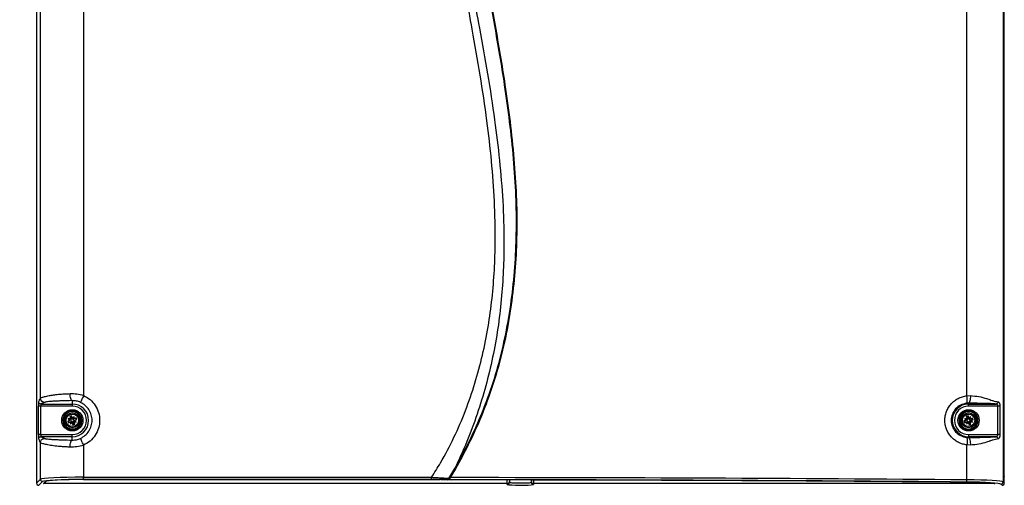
# Paper-space layout 'Sheet2' of a CAD drawing. Header units: millimetres. Extents: x -8 to 412, y -20 to 277.
# Tile 5 of 40: x 64 to 155, y 94 to 137. Entities that reach past the tile are written whole.
import ezdxf

# ---------------------------------------------------------------- set-up
doc = ezdxf.new("R2010")
doc.units = ezdxf.units.MM
doc.header["$PDSIZE"] = -1
doc.styles.add('SLDTEXTSTYLE1', font='TXT', dxfattribs={"width": 0.75})
doc.dimstyles.new('SLDDIMSTYLE1', dxfattribs={"dimtxt": 2.5, "dimasz": 3, "dimexe": 0, "dimexo": 0.0625, "dimtad": 1, "dimdec": 1, "dimlfac": 5, "dimrnd": 1e-09, "dimzin": 4, "dimdsep": 46, "dimtxsty": 'SLDTEXTSTYLE1', "dimblk1": 'CLOSED', "dimblk2": 'CLOSED', "dimsah": 1, "dimcen": 0.09, "dimadec": 0, "dimazin": 1, "dimtfac": 1, "dimtofl": 0, "dimtmove": 0, "dimatfit": 3, "dimldrblk": 'CLOSED', "dimfxl": 1, "dimfrac": 2, "dimtolj": 1, "dimtzin": 12, "dimarcsym": 0})

# ---------------------------------------------------------------- blocks, each defined once
blk = doc.blocks.new('_Closed')
at = {"color": 0, "linetype": 'ByBlock', "lineweight": -2}
for p, q in [((-1, 0.166667), (0, 0)), ((-1, 0.166667), (-1, -0.166667)), ((0, 0), (-1, -0.166667)), ((0, 0), (-1, 0))]:
    blk.add_line(p, q, dxfattribs=at)
blk = doc.blocks.new('_D_26')
at = {"color": 0, "linetype": 'Continuous', "lineweight": -2}
for p, q in [((73.769, 236.738), (45.903, 236.738)), ((45.903, 233.738), (45.903, 47.338)), ((85.15, 44.338), (45.903, 44.338))]:
    blk.add_line(p, q, dxfattribs=at)
at = {"layer": 'Defpoints', "color": 0}
for p in [(73.832, 236.738), (45.903, 44.338), (85.212, 44.338)]:
    blk.add_point(p, dxfattribs=at)
at = {"color": 0, "lineweight": -2, "xscale": 3, "yscale": 3, "zscale": 3}
for p, rotation in [((45.903, 236.738), 90), ((45.903, 44.338), 270)]:
    blk.add_blockref('_Closed', p, dxfattribs=dict(at, rotation=rotation))
at = {"color": 0, "lineweight": 18, "insert": (42.778, 140.538), "char_height": 2.5, "attachment_point": 2, "rotation": 90, "style": 'SLDTEXTSTYLE1'}
blk.add_mtext('\\A1;962.0', dxfattribs=at)

psp = doc.layouts.new('Sheet2')

# ---------------------------------------------------------------- linework, layer by layer
at = {"color": 7, "linetype": 'Continuous', "lineweight": 25}
for p, q in [((65.734, 186.738), (65.734, 94.338)), ((155.02, 186.624), (155.02, 94.452)), ((155.134, 94.338), (155.134, 186.738)), ((66.087, 102.201), (66.087, 138.474)), ((151.683, 102.409), (151.683, 138.267)), ((70.081, 138.238), (70.081, 102.438)), ((69.034, 101.96), (69.034, 101.648)), ((151.683, 102.409), (152.006, 102.421)), ((65.913, 98.828), (65.913, 101.448)), ((66.113, 101.448), (65.913, 101.448)), ((69.034, 101.448), (66.113, 101.448)), ((66.113, 101.448), (66.113, 98.828)), ((66.132, 101.648), (69.034, 101.648)), ((69.026, 100.99), (68.751, 100.886)), ((69.034, 101.648), (69.034, 101.448)), ((151.834, 101.722), (151.649, 101.714)), ((152.002, 100.92), (151.714, 100.982)), ((151.834, 101.722), (151.834, 101.648)), ((151.834, 101.648), (154.368, 101.648)), ((151.834, 101.448), (151.834, 101.648)), ((154.546, 101.448), (151.834, 101.448)), ((154.546, 98.828), (154.546, 101.448)), ((154.732, 101.448), (154.732, 98.828)), ((68.245, 100.267), (68.197, 99.976)), ((68.292, 100.557), (68.245, 100.267)), ((68.751, 100.886), (68.476, 100.782)), ((68.842, 100.161), (68.61, 100.073)), ((68.61, 100.073), (68.673, 99.905)), ((68.655, 100.053), (68.61, 100.073)), ((68.893, 100.143), (68.655, 100.053)), ((68.889, 100.266), (68.669, 100.302)), ((68.669, 100.302), (68.842, 100.161)), ((68.893, 100.202), (68.669, 100.302)), ((68.97, 100.563), (68.801, 100.499)), ((68.801, 100.499), (68.889, 100.266)), ((68.846, 100.479), (68.801, 100.499)), ((68.886, 100.162), (68.842, 100.161)), ((68.949, 100.517), (68.846, 100.479)), ((68.846, 100.479), (68.937, 100.24)), ((68.893, 100.143), (68.886, 100.162)), ((68.889, 100.266), (68.919, 100.233)), ((68.893, 100.202), (68.929, 100.172)), ((68.939, 100.194), (68.893, 100.202)), ((68.937, 100.24), (68.919, 100.233)), ((68.949, 100.517), (68.97, 100.563)), ((69.04, 100.279), (68.949, 100.517)), ((69.058, 100.33), (68.97, 100.563)), ((69.04, 100.279), (69.058, 100.286)), ((69.198, 100.503), (69.058, 100.33)), ((69.058, 100.286), (69.058, 100.33)), ((69.098, 100.279), (69.068, 100.243)), ((69.09, 100.233), (69.098, 100.279)), ((69.098, 100.279), (69.198, 100.503)), ((69.163, 100.283), (69.129, 100.254)), ((69.136, 100.235), (69.129, 100.254)), ((69.129, 100.082), (69.176, 100.074)), ((69.375, 100.326), (69.136, 100.235)), ((69.176, 100.074), (69.139, 100.104)), ((69.163, 100.283), (69.198, 100.503)), ((69.395, 100.371), (69.163, 100.283)), ((69.175, 100.133), (69.414, 100.223)), ((69.175, 100.133), (69.182, 100.114)), ((69.176, 100.074), (69.399, 99.974)), ((69.182, 100.114), (69.226, 100.115)), ((69.226, 100.115), (69.459, 100.203)), ((69.399, 99.974), (69.226, 100.115)), ((69.54, 100.757), (69.313, 100.944)), ((69.375, 100.326), (69.395, 100.371)), ((69.414, 100.223), (69.375, 100.326)), ((69.459, 100.203), (69.395, 100.371)), ((69.414, 100.223), (69.459, 100.203)), ((69.768, 100.571), (69.54, 100.757)), ((69.824, 100.009), (69.871, 100.3)), ((150.982, 100.172), (151.073, 99.892)), ((151.241, 100.674), (151.043, 100.456)), ((151.438, 100.893), (151.241, 100.674)), ((151.643, 100.171), (151.407, 100.094)), ((151.407, 100.094), (151.462, 99.923)), ((151.451, 100.072), (151.407, 100.094)), ((151.694, 100.15), (151.451, 100.072)), ((151.451, 100.072), (151.485, 99.967)), ((151.696, 100.273), (151.478, 100.32)), ((151.478, 100.32), (151.643, 100.171)), ((151.696, 100.209), (151.478, 100.32)), ((151.791, 100.565), (151.619, 100.51)), ((151.619, 100.51), (151.696, 100.273)), ((151.663, 100.487), (151.619, 100.51)), ((151.688, 100.169), (151.643, 100.171)), ((151.768, 100.521), (151.663, 100.487)), ((151.663, 100.487), (151.742, 100.245)), ((151.694, 100.15), (151.688, 100.169)), ((151.696, 100.273), (151.723, 100.239)), ((151.742, 100.199), (151.696, 100.209)), ((151.696, 100.209), (151.731, 100.177)), ((151.742, 100.245), (151.723, 100.239)), ((151.768, 100.521), (151.791, 100.565)), ((151.847, 100.279), (151.768, 100.521)), ((151.867, 100.329), (151.791, 100.565)), ((151.847, 100.279), (151.865, 100.285)), ((151.865, 100.285), (151.867, 100.329)), ((152.016, 100.494), (151.867, 100.329)), ((151.905, 100.276), (151.873, 100.241)), ((151.895, 100.23), (151.905, 100.276)), ((151.905, 100.276), (152.016, 100.494)), ((151.926, 100.077), (151.972, 100.067)), ((151.97, 100.276), (151.935, 100.249)), ((151.941, 100.23), (151.935, 100.249)), ((151.972, 100.067), (151.937, 100.099)), ((152.184, 100.309), (151.941, 100.23)), ((151.97, 100.276), (152.016, 100.494)), ((152.206, 100.353), (151.97, 100.276)), ((151.972, 100.067), (152.19, 99.956)), ((151.975, 100.126), (152.217, 100.204)), ((151.975, 100.126), (151.981, 100.107)), ((151.981, 100.107), (152.025, 100.105)), ((152.289, 100.859), (152.002, 100.92)), ((152.025, 100.105), (152.261, 100.181)), ((152.19, 99.956), (152.025, 100.105)), ((152.184, 100.309), (152.206, 100.353)), ((152.217, 100.204), (152.184, 100.309)), ((152.261, 100.181), (152.206, 100.353)), ((152.217, 100.204), (152.261, 100.181)), ((152.595, 100.384), (152.505, 100.664)), ((152.686, 100.104), (152.595, 100.384)), ((68.3, 99.705), (68.528, 99.518)), ((68.528, 99.518), (68.756, 99.332)), ((68.655, 100.053), (68.694, 99.95)), ((68.673, 99.905), (68.906, 99.993)), ((68.694, 99.95), (68.673, 99.905)), ((68.694, 99.95), (68.932, 100.04)), ((68.97, 99.996), (68.87, 99.773)), ((68.906, 99.993), (68.87, 99.773)), ((68.87, 99.773), (69.011, 99.946)), ((68.906, 99.993), (68.939, 100.022)), ((68.932, 100.04), (68.939, 100.022)), ((68.978, 100.043), (68.97, 99.996)), ((68.97, 99.996), (69, 100.033)), ((69.029, 99.997), (69.011, 99.99)), ((69.011, 99.99), (69.011, 99.946)), ((69.011, 99.946), (69.099, 99.713)), ((69.029, 99.997), (69.119, 99.758)), ((69.042, 99.286), (69.318, 99.39)), ((69.099, 99.713), (69.267, 99.777)), ((69.119, 99.758), (69.099, 99.713)), ((69.119, 99.758), (69.222, 99.797)), ((69.132, 100.036), (69.15, 100.043)), ((69.222, 99.797), (69.132, 100.036)), ((69.179, 100.009), (69.15, 100.043)), ((69.267, 99.777), (69.179, 100.009)), ((69.179, 100.009), (69.399, 99.974)), ((69.222, 99.797), (69.267, 99.777)), ((69.318, 99.39), (69.593, 99.494)), ((69.776, 99.719), (69.824, 100.009)), ((151.073, 99.892), (151.163, 99.612)), ((151.379, 99.417), (151.666, 99.356)), ((151.462, 99.923), (151.699, 100)), ((151.485, 99.967), (151.462, 99.923)), ((151.485, 99.967), (151.727, 100.046)), ((151.699, 100), (151.652, 99.782)), ((151.763, 100), (151.652, 99.782)), ((151.652, 99.782), (151.801, 99.947)), ((151.666, 99.356), (151.954, 99.294)), ((151.699, 100), (151.733, 100.027)), ((151.727, 100.046), (151.733, 100.027)), ((151.773, 100.046), (151.763, 100)), ((151.763, 100), (151.795, 100.035)), ((151.803, 99.991), (151.801, 99.947)), ((151.801, 99.947), (151.878, 99.711)), ((151.822, 99.997), (151.803, 99.991)), ((151.822, 99.997), (151.9, 99.755)), ((151.878, 99.711), (152.049, 99.766)), ((151.9, 99.755), (151.878, 99.711)), ((151.9, 99.755), (152.005, 99.788)), ((151.926, 100.031), (151.945, 100.037)), ((152.005, 99.788), (151.926, 100.031)), ((151.973, 100.002), (151.945, 100.037)), ((152.049, 99.766), (151.973, 100.002)), ((151.973, 100.002), (152.19, 99.956)), ((152.005, 99.788), (152.049, 99.766)), ((152.231, 99.383), (152.428, 99.602)), ((152.428, 99.602), (152.625, 99.82)), ((66.113, 98.828), (65.913, 98.828)), ((66.113, 98.828), (69.034, 98.828)), ((69.034, 98.628), (66.132, 98.628)), ((69.034, 98.628), (69.034, 98.828)), ((69.034, 98.316), (69.034, 98.628)), ((151.649, 98.562), (151.834, 98.554)), ((151.834, 98.828), (151.834, 98.628)), ((151.834, 98.828), (154.546, 98.828)), ((151.834, 98.554), (151.834, 98.628)), ((154.368, 98.628), (151.834, 98.628)), ((66.087, 94.69), (66.087, 98.074)), ((70.081, 97.838), (70.081, 94.879)), ((151.683, 94.638), (151.683, 97.867)), ((152.006, 97.855), (151.683, 97.867)), ((103.82, 94.779), (104.371, 95.7)), ((104.432, 95.665), (103.945, 94.848)), ((65.734, 94.338), (66.087, 94.69)), ((70.081, 94.879), (102.231, 94.879)), ((70.081, 94.679), (70.081, 94.879)), ((102.231, 94.679), (70.081, 94.679)), ((70.081, 94.665), (102.974, 94.665)), ((70.081, 94.665), (102.974, 94.665)), ((70.081, 94.665), (70.081, 94.665)), ((102.231, 94.679), (102.231, 94.879)), ((102.974, 94.665), (102.974, 94.665)), ((103.071, 94.663), (104.066, 94.633)), ((103.071, 94.663), (103.074, 94.663)), ((103.074, 94.663), (104.069, 94.633)), ((104.066, 94.633), (104.069, 94.633)), ((109.421, 94.63), (109.42, 94.488)), ((111.448, 94.488), (111.447, 94.628)), ((155.134, 94.941), (155.134, 94.938)), ((155.134, 94.938), (155.134, 94.917)), ((66.287, 94.491), (65.934, 94.138)), ((66.384, 94.319), (66.556, 94.49)), ((66.454, 94.347), (66.626, 94.518)), ((109.22, 94.29), (66.554, 94.29)), ((66.626, 94.518), (66.626, 94.518)), ((109.219, 94.217), (109.22, 94.29)), ((109.42, 94.488), (109.419, 94.415)), ((111.449, 94.415), (111.448, 94.488)), ((111.648, 94.29), (111.649, 94.217)), ((154.222, 94.29), (111.648, 94.29)), ((154.934, 94.138), (154.82, 94.252)), ((155.02, 94.452), (155.134, 94.338))]:
    psp.add_line(p, q, dxfattribs=at)
at = {"color": 8, "linetype": 'Continuous', "lineweight": 25}
for p, q in [((109.22, 94.29), (109.222, 94.63)), ((111.646, 94.627), (111.648, 94.29)), ((154.222, 94.29), (154.16, 94.319))]:
    psp.add_line(p, q, dxfattribs=at)
at = {"color": 8, "linetype": 'Continuous', "lineweight": 25, "flags": 128}
for points in [[(66.384, 94.319), (66.403, 94.32), (66.419, 94.325)], [(66.425, 94.327), (66.439, 94.335), (66.454, 94.347)]]:
    psp.add_lwpolyline(points, dxfattribs=at)
at = {"color": 7, "linetype": 'Continuous', "lineweight": 25}
for centre, radius in [((69.034, 100.138), 0.98), ((151.834, 100.138), 0.98), ((69.034, 100.138), 0.68), ((69.034, 100.138), 0.576), ((151.834, 100.138), 0.68), ((151.834, 100.138), 0.576)]:
    psp.add_circle(centre, radius, dxfattribs=at)
for centre, radius, start, end in [((69.034, 100.138), 0.852, 70.93051, 90.5589), ((69.034, 100.138), 1.51, 270, 90), ((69.034, 100.138), 1.31, 270, 90), ((69.034, 100.138), 0.882, 75.64668, 85.84272), ((151.834, 100.138), 1.51, 90, 270), ((151.834, 100.138), 1.31, 90, 270), ((151.834, 100.138), 0.852, 98.08657, 117.71495), ((151.834, 100.138), 0.882, 102.80274, 112.99878), ((69.034, 100.138), 0.8, 170.7447, 230.7447), ((69.034, 100.138), 0.8, 110.7447, 170.7447), ((69.034, 100.138), 0.852, 130.93051, 150.5589), ((69.034, 100.138), 0.882, 135.64668, 145.84272), ((69.034, 100.138), 0.8, 50.7447, 110.7447), ((68.867, 100.213), 0.075, 290.7447, 326.41471), ((68.867, 100.213), 0.075, 345.0747, 20.7447), ((69.11, 100.306), 0.075, 200.7447, 236.41471), ((69.11, 100.306), 0.075, 255.0747, 290.7447), ((69.202, 100.062), 0.075, 165.0747, 200.7447), ((69.202, 100.062), 0.075, 110.7447, 146.41471), ((69.034, 100.138), 0.8, 350.7447, 50.7447), ((69.034, 100.138), 0.852, 10.93051, 30.5589), ((69.034, 100.138), 0.882, 15.64668, 25.84272), ((151.834, 100.138), 0.882, 162.80274, 172.99878), ((151.834, 100.138), 0.852, 158.08657, 177.71495), ((151.834, 100.138), 0.8, 137.90076, 197.90076), ((151.834, 100.138), 0.8, 77.90076, 137.90076), ((151.671, 100.222), 0.075, 287.90076, 323.57076), ((151.671, 100.222), 0.075, 342.23076, 17.90076), ((151.918, 100.302), 0.075, 197.90076, 233.57076), ((151.918, 100.302), 0.075, 252.23076, 287.90076), ((151.998, 100.054), 0.075, 162.23076, 197.90076), ((151.998, 100.054), 0.075, 107.90076, 143.57076), ((151.834, 100.138), 0.8, 17.90076, 77.90076), ((151.834, 100.138), 0.852, 38.08657, 57.71495), ((151.834, 100.138), 0.882, 42.80274, 52.99878), ((151.834, 100.138), 0.8, 317.90076, 17.90076), ((151.834, 100.138), 0.852, 338.08657, 357.71495), ((69.034, 100.138), 0.882, 195.64668, 205.84272), ((69.034, 100.138), 0.852, 190.93051, 210.5589), ((69.034, 100.138), 0.8, 230.7447, 290.7447), ((69.034, 100.138), 0.852, 250.93051, 270.5589), ((69.034, 100.138), 0.882, 255.64668, 265.84272), ((68.959, 99.97), 0.075, 75.0747, 110.7447), ((68.959, 99.97), 0.075, 20.7447, 56.41471), ((69.034, 100.138), 0.8, 290.7447, 350.7447), ((69.034, 100.138), 0.852, 310.93051, 330.5589), ((69.034, 100.138), 0.882, 315.64668, 325.84272), ((151.834, 100.138), 0.8, 197.90076, 257.90076), ((151.834, 100.138), 0.852, 218.08657, 237.71495), ((151.834, 100.138), 0.882, 222.80274, 232.99878), ((151.834, 100.138), 0.8, 257.90076, 317.90076), ((151.75, 99.974), 0.075, 72.23076, 107.90076), ((151.75, 99.974), 0.075, 17.90076, 53.57076), ((151.834, 100.138), 0.852, 278.08657, 297.71495), ((151.834, 100.138), 0.882, 282.80274, 292.99878), ((151.834, 100.138), 0.882, 342.80274, 352.99878), ((124.6, 130.809), 40.52, 240.0506, 240.14925), ((66.287, 94.691), 0.2, 180.1836, 269.8164), ((103.668, 94.803), 0.154, 282.28376, 351.00258), ((76.881, 94.804), 27.064, 359.66937, 0.0922), ((151.316, 94.596), 0.369, 334.74836, 6.54602), ((109.22, 94.417), 0.2, 269.95959, 359.46114), ((109.22, 94.49), 0.2, 269.95959, 359.46114), ((111.648, 94.49), 0.2, 180.53886, 270.04041), ((111.649, 94.417), 0.2, 180.53886, 270.04041), ((154.82, 94.453), 0.2, 270.1836, 359.8164)]:
    psp.add_arc(centre, radius, start, end, dxfattribs=at)
at = {"color": 8, "linetype": 'Continuous', "lineweight": 25}
psp.add_arc((66.556, 94.589), 0.0996, 269.82273, 314.72387, dxfattribs=at)
at = {"color": 7, "linetype": 'Continuous', "lineweight": 25}
for centre, major_axis, ratio, start_param, end_param in [((65.934, 101.448), (0, 0.4), 0.052408, 0.05236, 1.570796), ((66.134, 101.448), (0, 0.2), 0.104816, 0.05236, 1.570796), ((68.902, 100.257), (0.0646, 0.079), 0.833591, 3.742846, 4.212001), ((68.857, 100.158), (0.016, 0.101), 0.833591, 5.212777, 5.681932), ((69.153, 100.27), (0.079, -0.0646), 0.833591, 3.742846, 4.212001), ((69.054, 100.315), (0.101, -0.016), 0.833591, 5.212777, 5.681932), ((69.211, 100.118), (0.016, 0.101), 0.833591, 2.071184, 2.540339), ((69.166, 100.019), (0.0646, 0.079), 0.833591, 0.601253, 1.070408), ((151.708, 100.264), (0.0684, 0.0757), 0.833591, 3.742846, 4.212001), ((151.659, 100.167), (0.0214, 0.0998), 0.833591, 5.212777, 5.681932), ((151.96, 100.264), (0.0757, -0.0684), 0.833591, 3.742846, 4.212001), ((151.863, 100.313), (0.0998, -0.0214), 0.833591, 5.212777, 5.681932), ((152.01, 100.109), (0.0214, 0.0998), 0.833591, 2.071184, 2.540339), ((151.96, 100.012), (0.0684, 0.0757), 0.833591, 0.601253, 1.070408), ((69.014, 99.961), (0.101, -0.016), 0.833591, 2.071184, 2.540339), ((68.915, 100.006), (0.079, -0.0646), 0.833591, 0.601253, 1.070408), ((151.806, 99.962), (0.0998, -0.0214), 0.833591, 2.071184, 2.540339), ((151.709, 100.012), (0.0757, -0.0684), 0.833591, 0.601253, 1.070408), ((65.934, 98.828), (0, 0.4), 0.052408, 1.570796, 3.089233), ((66.134, 98.828), (0, 0.2), 0.104816, 1.570796, 3.089233), ((70.081, 94.68), (4, 0), 0.049787, 1.570796, 3.089233), ((70.081, 94.48), (3.8, 0), 0.052408, 1.570796, 3.089233), ((70.081, 94.48), (3.53, 0), 0.052408, 1.570796, 3.088776), ((102.974, 94.654), (0.2, 0), 0.052386, 1.04732, 1.570899), ((103.334, 79.452), (293.957, 0), 0.052372, 1.405568, 1.568719), ((103.334, 79.253), (293.757, 0), 0.052408, 1.405568, 1.568719), ((103.334, 79.245), (293.62, 0), 0.052408, 1.405644, 1.568294), ((151.025, 94.442), (4, 0), 0.049787, 0.05236, 1.405568), ((65.934, 94.338), (-0.142, -0.142), 0.997265, 5.499157, 7.067214), ((110.434, 94.217), (1.215, 0), 0.052408, 3.312807, 6.009302), ((151.025, 94.241), (3.532, 0), 0.052408, 0.455785, 1.405644), ((151.025, 94.242), (3.8, 0), 0.052408, 0.05236, 1.405568), ((154.934, 94.338), (0.142, -0.142), 0.997265, 5.499157, 7.067214)]:
    psp.add_ellipse(centre, major_axis=major_axis, ratio=ratio, start_param=start_param, end_param=end_param, dxfattribs=at)
at = {"color": 8, "linetype": 'Continuous', "lineweight": 25}
for centre, major_axis, ratio, start_param, end_param in [((66.559, 94.989), (0.007, 0.7), 0.059889, 3.194553, 3.886656), ((110.434, 94.217), (1.215, 0), 0.052408, 3.141135, 3.312807), ((110.434, 94.217), (1.215, 0), 0.052408, 6.009302, 6.283643)]:
    psp.add_ellipse(centre, major_axis=major_axis, ratio=ratio, start_param=start_param, end_param=end_param, dxfattribs=at)
at = {"color": 7, "linetype": 'Continuous', "lineweight": 25}
for points, knots in [([(104.371, 95.7), (104.778, 96.434), (105.594, 97.903), (106.644, 100.195), (107.632, 102.717), (108.493, 105.488), (109.186, 108.506), (109.674, 111.572), (109.969, 114.666), (110.087, 117.767), (110.036, 120.981), (109.819, 124.302), (109.456, 127.728), (108.886, 131.837), (108.073, 136.618), (107.042, 142.074), (106.103, 147.085), (105.331, 151.666), (104.747, 155.816), (104.327, 159.985), (104.144, 163.708), (104.161, 166.972), (104.312, 169.774), (104.611, 172.565), (105.068, 175.331), (105.658, 177.904), (106.36, 180.279), (107.126, 182.464), (107.736, 183.882), (108.041, 184.59)], [0, 0, 0, 0, 0.027717, 0.05546, 0.083177, 0.117121, 0.151185, 0.185354, 0.219572, 0.253751, 0.287773, 0.32568, 0.363607, 0.401527, 0.462639, 0.523763, 0.584887, 0.631004, 0.677154, 0.723264, 0.769326, 0.800145, 0.831038, 0.861937, 0.892791, 0.923577, 0.949045, 0.974532, 1, 1, 1, 1]), ([(108.105, 184.561), (107.798, 183.855), (107.184, 182.441), (106.413, 180.261), (105.707, 177.891), (105.113, 175.321), (104.653, 172.558), (104.352, 169.77), (104.198, 166.97), (104.18, 163.708), (104.362, 159.987), (104.78, 155.82), (105.363, 151.671), (106.134, 147.091), (107.073, 142.079), (108.105, 136.623), (108.919, 131.841), (109.49, 127.732), (109.854, 124.304), (110.073, 120.982), (110.125, 117.766), (110.008, 114.662), (109.715, 111.566), (109.229, 108.497), (108.538, 105.475), (107.681, 102.699), (106.696, 100.173), (105.649, 97.875), (104.837, 96.402), (104.432, 95.665)], [0, 0, 0, 0, 0.0254296, 0.0508786, 0.0763087, 0.1070663, 0.1378927, 0.1687637, 0.19963, 0.2304211, 0.2764661, 0.3225588, 0.3686921, 0.4147922, 0.4759155, 0.5370396, 0.5981514, 0.6360842, 0.6740234, 0.7119423, 0.7459924, 0.7801988, 0.8144449, 0.8486418, 0.8827347, 0.9167087, 0.9444636, 0.9722443, 1, 1, 1, 1]), ([(102.231, 94.879), (102.508, 95.32), (103.256, 96.516), (104.325, 98.562), (105.383, 101.026), (106.256, 103.567), (106.952, 106.159), (107.474, 108.773), (107.832, 111.398), (108.045, 114.024), (108.138, 117.021), (108.063, 120.382), (107.787, 124.096), (107.336, 127.982), (106.727, 132.037), (105.854, 137.047), (104.758, 142.827), (103.778, 148.297), (103.121, 152.684), (102.717, 155.973), (102.425, 159.273), (102.268, 162.587), (102.284, 165.914), (102.493, 169.246), (102.908, 172.559), (103.519, 175.839), (104.12, 177.977), (104.42, 179.044)], [0, 0, 0, 0, 0.018184, 0.049281, 0.080496, 0.11178, 0.14305, 0.174192, 0.204849, 0.235532, 0.266199, 0.309531, 0.352901, 0.396258, 0.44618, 0.496107, 0.573894, 0.651674, 0.690242, 0.72883, 0.7674, 0.805943, 0.844697, 0.883574, 0.922465, 0.96129, 1, 1, 1, 1]), ([(105.456, 178.728), (105.244, 178.095), (104.82, 176.83), (104.207, 174.543), (103.657, 171.865), (103.25, 168.791), (103.034, 165.697), (102.995, 162.534), (103.121, 159.311), (103.393, 156.033), (103.783, 152.766), (104.429, 148.396), (105.407, 142.937), (106.517, 137.159), (107.411, 132.144), (108.045, 128.07), (108.523, 124.157), (108.83, 120.41), (108.937, 117.011), (108.874, 113.972), (108.692, 111.298), (108.37, 108.625), (107.893, 105.962), (107.255, 103.315), (106.457, 100.712), (105.514, 98.16), (104.752, 96.519), (104.371, 95.7)], [0, 0, 0, 0, 0.023728, 0.047457, 0.0841, 0.120822, 0.157572, 0.194252, 0.233184, 0.272146, 0.311129, 0.350089, 0.429139, 0.508199, 0.559187, 0.610171, 0.654702, 0.699245, 0.743753, 0.775484, 0.807231, 0.838954, 0.87111, 0.903362, 0.935635, 0.967864, 1, 1, 1, 1]), ([(65.933, 101.848), (65.947, 101.871), (65.976, 101.917), (66.027, 102.086), (66.064, 102.158), (66.087, 102.201)], [0, 0, 0, 0, 0.279612, 0.560209, 1, 1, 1, 1]), ([(66.087, 102.201), (66.093, 102.206), (66.107, 102.216), (66.153, 102.237), (66.223, 102.263), (66.327, 102.295), (66.473, 102.335), (66.664, 102.379), (66.933, 102.433), (67.288, 102.49), (67.759, 102.547), (68.275, 102.589), (68.653, 102.599), (68.833, 102.604)], [0, 0, 0, 0, 0.055721, 0.115824, 0.18032, 0.249218, 0.327746, 0.415754, 0.499116, 0.624638, 0.749439, 0.8804, 1, 1, 1, 1]), ([(66.486, 101.802), (66.436, 101.807), (66.359, 101.816), (66.266, 101.866), (66.202, 101.917), (66.151, 101.981), (66.101, 102.074), (66.092, 102.151), (66.087, 102.201)], [0, 0, 0, 0, 0.239495, 0.368385, 0.5, 0.631615, 0.760505, 1, 1, 1, 1]), ([(69.034, 101.96), (68.872, 101.957), (68.553, 101.951), (68.1, 101.938), (67.681, 101.922), (67.303, 101.903), (66.979, 101.881), (66.724, 101.857), (66.545, 101.83), (66.506, 101.811), (66.486, 101.802)], [0, 0, 0, 0, 0.12307, 0.24274, 0.367733, 0.490151, 0.616101, 0.743266, 0.871408, 1, 1, 1, 1]), ([(68.833, 102.604), (69.038, 102.606), (69.454, 102.611), (69.87, 102.496), (70.081, 102.438)], [0, 0, 0, 0, 0.493703, 1, 1, 1, 1]), ([(69.034, 101.96), (69.01, 101.972), (68.958, 101.998), (68.892, 102.149), (68.845, 102.362), (68.837, 102.525), (68.833, 102.604)], [0, 0, 0, 0, 0.24074, 0.5, 0.75926, 1, 1, 1, 1]), ([(69.792, 101.801), (69.667, 101.85), (69.417, 101.947), (69.162, 101.955), (69.034, 101.96)], [0, 0, 0, 0, 0.500678, 1, 1, 1, 1]), ([(70.081, 102.438), (70.046, 102.36), (69.973, 102.199), (69.877, 101.989), (69.809, 101.84), (69.797, 101.814), (69.792, 101.801)], [0, 0, 0, 0, 0.240773, 0.5, 0.759227, 1, 1, 1, 1]), ([(151.683, 97.867), (151.544, 97.89), (151.267, 97.935), (150.876, 98.097), (150.521, 98.321), (150.215, 98.606), (149.965, 98.942), (149.78, 99.317), (149.667, 99.72), (149.628, 100.136), (149.666, 100.553), (149.779, 100.956), (149.963, 101.332), (150.213, 101.668), (150.52, 101.953), (150.875, 102.178), (151.266, 102.341), (151.544, 102.386), (151.683, 102.409)], [0, 0, 0, 0, 0.063608, 0.126727, 0.18935, 0.251898, 0.313893, 0.376101, 0.437818, 0.499851, 0.561624, 0.623595, 0.685713, 0.74778, 0.810384, 0.872916, 0.936255, 1, 1, 1, 1]), ([(151.649, 101.714), (151.662, 101.729), (151.687, 101.76), (151.705, 101.923), (151.706, 102.151), (151.691, 102.325), (151.683, 102.409)], [0, 0, 0, 0, 0.241001, 0.5, 0.758999, 1, 1, 1, 1]), ([(152.006, 102.421), (152.002, 102.336), (151.996, 102.158), (151.955, 101.928), (151.899, 101.764), (151.855, 101.736), (151.834, 101.722)], [0, 0, 0, 0, 0.240753, 0.5, 0.759247, 1, 1, 1, 1]), ([(152.006, 102.421), (152.272, 102.4), (152.808, 102.358), (153.346, 102.195), (153.766, 102.061), (154.151, 101.925), (154.398, 101.877), (154.544, 101.848)], [0, 0, 0, 0, 0.249011, 0.500866, 0.582293, 0.752522, 1, 1, 1, 1]), ([(66.132, 101.648), (66.104, 101.651), (66.045, 101.659), (65.979, 101.713), (65.939, 101.78), (65.935, 101.826), (65.933, 101.848)], [0, 0, 0, 0, 0.270296, 0.56242, 0.789702, 1, 1, 1, 1]), ([(66.486, 101.802), (66.463, 101.788), (66.417, 101.759), (66.248, 101.708), (66.176, 101.671), (66.132, 101.648)], [0, 0, 0, 0, 0.279612, 0.560209, 1, 1, 1, 1]), ([(69.118, 101), (69.013, 100.999), (68.798, 100.998), (68.561, 100.898), (68.474, 100.794), (68.459, 100.775)], [0, 0, 0, 0, 0.437832, 0.89723, 1, 1, 1, 1]), ([(69.098, 101.018), (69.098, 101.018), (69.098, 101.017), (69.094, 101.016), (69.084, 101.012), (69.062, 101.004), (69.04, 100.996), (69.026, 100.99)], [0, 0, 0, 0, 0.0579153, 0.1362832, 0.258182, 0.4950833, 1, 1, 1, 1]), ([(69.313, 100.944), (69.301, 100.953), (69.286, 100.965), (69.268, 100.98), (69.259, 100.987), (69.254, 100.991), (69.253, 100.992), (69.253, 100.992), (69.253, 100.992)], [0, 0, 0, 0, 0.470314, 0.631499, 0.834257, 0.912017, 0.990529, 1, 1, 1, 1]), ([(151.649, 101.714), (151.458, 101.673), (151.078, 101.592), (150.61, 101.22), (150.301, 100.719), (150.194, 100.137), (150.302, 99.555), (150.611, 99.055), (151.079, 98.684), (151.458, 98.602), (151.649, 98.562)], [0, 0, 0, 0, 0.127594, 0.252925, 0.376896, 0.500147, 0.623405, 0.747394, 0.872761, 1, 1, 1, 1]), ([(151.714, 100.982), (151.7, 100.985), (151.681, 100.989), (151.658, 100.994), (151.646, 100.996), (151.64, 100.998), (151.639, 100.998), (151.639, 100.998), (151.639, 100.998)], [0, 0, 0, 0, 0.470314, 0.631499, 0.834257, 0.912017, 0.990529, 1, 1, 1, 1]), ([(152.332, 100.846), (152.325, 100.852), (152.242, 100.936), (152.004, 101.012), (151.784, 100.999), (151.673, 100.993)], [0, 0, 0, 0, 0.0377128, 0.5148477, 1, 1, 1, 1]), ([(154.368, 101.648), (154.298, 101.654), (154.159, 101.665), (153.877, 101.68), (153.56, 101.691), (153.186, 101.702), (152.76, 101.71), (152.297, 101.716), (151.99, 101.72), (151.834, 101.722)], [0, 0, 0, 0, 0.131197, 0.262193, 0.387177, 0.520151, 0.683378, 0.839921, 1, 1, 1, 1]), ([(154.544, 101.848), (154.541, 101.823), (154.536, 101.785), (154.514, 101.739), (154.491, 101.707), (154.464, 101.681), (154.423, 101.656), (154.39, 101.651), (154.368, 101.648)], [0, 0, 0, 0, 0.239798, 0.36858, 0.5, 0.63142, 0.760202, 1, 1, 1, 1]), ([(154.546, 101.448), (154.546, 101.461), (154.545, 101.488), (154.535, 101.526), (154.519, 101.561), (154.49, 101.601), (154.44, 101.638), (154.393, 101.644), (154.368, 101.648)], [0, 0, 0, 0, 0.107812, 0.218706, 0.335149, 0.459274, 0.713701, 1, 1, 1, 1]), ([(154.544, 101.848), (154.57, 101.84), (154.622, 101.826), (154.673, 101.752), (154.703, 101.674), (154.719, 101.605), (154.73, 101.529), (154.731, 101.475), (154.732, 101.448)], [0, 0, 0, 0, 0.262351, 0.5099654, 0.6337559, 0.7546739, 0.8778878, 1, 1, 1, 1]), ([(154.732, 101.448), (154.723, 101.448), (154.705, 101.448), (154.66, 101.448), (154.605, 101.448), (154.566, 101.448), (154.546, 101.448)], [0, 0, 0, 0, 0.244431, 0.5, 0.755569, 1, 1, 1, 1]), ([(68.285, 100.58), (68.238, 100.478), (68.142, 100.272), (68.173, 100.048), (68.188, 99.934)], [0, 0, 0, 0, 0.495834, 1, 1, 1, 1]), ([(68.304, 100.633), (68.304, 100.633), (68.304, 100.633), (68.304, 100.631), (68.303, 100.624), (68.3, 100.608), (68.296, 100.584), (68.293, 100.565), (68.292, 100.557)], [0, 0, 0, 0, 0.035459, 0.098254, 0.195698, 0.367416, 0.740504, 1, 1, 1, 1]), ([(68.476, 100.782), (68.474, 100.781), (68.46, 100.776), (68.442, 100.769), (68.421, 100.761), (68.411, 100.758), (68.406, 100.755), (68.404, 100.755), (68.404, 100.755), (68.403, 100.755)], [0, 0, 0, 0, 0.052049, 0.488754, 0.651291, 0.814795, 0.89588, 0.977774, 1, 1, 1, 1]), ([(69.773, 100.567), (69.754, 100.608), (69.686, 100.749), (69.514, 100.891), (69.357, 100.934), (69.308, 100.947)], [0, 0, 0, 0, 0.217733, 0.756405, 1, 1, 1, 1]), ([(69.828, 100.522), (69.828, 100.522), (69.828, 100.523), (69.825, 100.525), (69.819, 100.53), (69.8, 100.545), (69.782, 100.56), (69.768, 100.571), (69.768, 100.571)], [0, 0, 0, 0, 0.053227, 0.117723, 0.227219, 0.430308, 0.997351, 1, 1, 1, 1]), ([(69.788, 99.716), (69.795, 99.725), (69.873, 99.82), (69.909, 100.063), (69.912, 100.317), (69.845, 100.434), (69.834, 100.453)], [0, 0, 0, 0, 0.046127, 0.477943, 0.913899, 1, 1, 1, 1]), ([(69.871, 100.3), (69.873, 100.314), (69.876, 100.333), (69.88, 100.356), (69.882, 100.368), (69.883, 100.374), (69.883, 100.376), (69.883, 100.376), (69.883, 100.376)], [0, 0, 0, 0, 0.470314, 0.631499, 0.834257, 0.912017, 0.990529, 1, 1, 1, 1]), ([(150.959, 100.245), (150.959, 100.245), (150.959, 100.245), (150.96, 100.24), (150.964, 100.23), (150.971, 100.206), (150.978, 100.185), (150.982, 100.172)], [0, 0, 0, 0, 0.065398, 0.147169, 0.277243, 0.536186, 1, 1, 1, 1]), ([(150.969, 100.229), (150.971, 100.118), (150.977, 99.897), (151.072, 99.665), (151.165, 99.587), (151.174, 99.58)], [0, 0, 0, 0, 0.4785, 0.95421, 1, 1, 1, 1]), ([(151.043, 100.456), (151.034, 100.445), (151.021, 100.431), (151.005, 100.413), (150.997, 100.405), (150.993, 100.4), (150.992, 100.399), (150.992, 100.399), (150.992, 100.399)], [0, 0, 0, 0, 0.470314, 0.631499, 0.834257, 0.912017, 0.990529, 1, 1, 1, 1]), ([(151.441, 100.897), (151.385, 100.869), (151.228, 100.793), (151.082, 100.622), (151.045, 100.481), (151.036, 100.448)], [0, 0, 0, 0, 0.302783, 0.835179, 1, 1, 1, 1]), ([(151.49, 100.95), (151.489, 100.95), (151.489, 100.949), (151.487, 100.947), (151.482, 100.941), (151.465, 100.923), (151.449, 100.905), (151.438, 100.893), (151.438, 100.893)], [0, 0, 0, 0, 0.053227, 0.117723, 0.227219, 0.430308, 0.997351, 1, 1, 1, 1]), ([(152.365, 100.842), (152.365, 100.842), (152.365, 100.842), (152.363, 100.843), (152.356, 100.844), (152.34, 100.848), (152.316, 100.853), (152.297, 100.857), (152.289, 100.859)], [0, 0, 0, 0, 0.035459, 0.098254, 0.195698, 0.367416, 0.740504, 1, 1, 1, 1]), ([(152.505, 100.664), (152.505, 100.665), (152.5, 100.679), (152.494, 100.698), (152.487, 100.719), (152.484, 100.729), (152.482, 100.735), (152.481, 100.737), (152.481, 100.737), (152.481, 100.737)], [0, 0, 0, 0, 0.052049, 0.488754, 0.651291, 0.814795, 0.89588, 0.977774, 1, 1, 1, 1]), ([(152.689, 100.093), (152.692, 100.171), (152.698, 100.359), (152.615, 100.575), (152.513, 100.669), (152.493, 100.687)], [0, 0, 0, 0, 0.3609024, 0.8720453, 1, 1, 1, 1]), ([(152.71, 100.03), (152.71, 100.031), (152.709, 100.031), (152.708, 100.035), (152.705, 100.044), (152.698, 100.068), (152.691, 100.089), (152.686, 100.104)], [0, 0, 0, 0, 0.0579153, 0.1362832, 0.258182, 0.4950833, 1, 1, 1, 1]), ([(68.197, 99.976), (68.195, 99.962), (68.192, 99.943), (68.188, 99.919), (68.186, 99.908), (68.185, 99.902), (68.185, 99.9), (68.185, 99.9), (68.185, 99.9)], [0, 0, 0, 0, 0.4703143, 0.631499, 0.8342573, 0.912017, 0.9905288, 1, 1, 1, 1]), ([(68.24, 99.753), (68.24, 99.753), (68.241, 99.753), (68.243, 99.751), (68.249, 99.746), (68.268, 99.731), (68.287, 99.716), (68.3, 99.705), (68.3, 99.705)], [0, 0, 0, 0, 0.053227, 0.117723, 0.227219, 0.430308, 0.997351, 1, 1, 1, 1]), ([(68.296, 99.708), (68.326, 99.653), (68.41, 99.5), (68.588, 99.363), (68.731, 99.332), (68.764, 99.325)], [0, 0, 0, 0, 0.302783, 0.835179, 1, 1, 1, 1]), ([(68.756, 99.332), (68.767, 99.323), (68.782, 99.311), (68.8, 99.296), (68.809, 99.288), (68.814, 99.284), (68.815, 99.284), (68.816, 99.283), (68.816, 99.283)], [0, 0, 0, 0, 0.470314, 0.631499, 0.834257, 0.912017, 0.990529, 1, 1, 1, 1]), ([(68.97, 99.258), (68.97, 99.258), (68.971, 99.259), (68.975, 99.26), (68.986, 99.264), (69.009, 99.273), (69.029, 99.281), (69.042, 99.286)], [0, 0, 0, 0, 0.065398, 0.147169, 0.277243, 0.536186, 1, 1, 1, 1]), ([(68.986, 99.269), (69.097, 99.277), (69.317, 99.293), (69.544, 99.401), (69.617, 99.497), (69.624, 99.506)], [0, 0, 0, 0, 0.4785, 0.95421, 1, 1, 1, 1]), ([(69.593, 99.494), (69.6, 99.497), (69.618, 99.504), (69.641, 99.512), (69.657, 99.518), (69.663, 99.521), (69.665, 99.521), (69.665, 99.521), (69.665, 99.521)], [0, 0, 0, 0, 0.2469466, 0.6536243, 0.8161364, 0.8985605, 0.9682345, 1, 1, 1, 1]), ([(69.764, 99.643), (69.764, 99.643), (69.764, 99.643), (69.764, 99.645), (69.765, 99.652), (69.768, 99.668), (69.772, 99.692), (69.775, 99.711), (69.776, 99.719)], [0, 0, 0, 0, 0.0354593, 0.0982543, 0.1956978, 0.3674159, 0.7405036, 1, 1, 1, 1]), ([(151.163, 99.612), (151.166, 99.605), (151.172, 99.586), (151.179, 99.563), (151.184, 99.547), (151.186, 99.541), (151.187, 99.539), (151.187, 99.539), (151.187, 99.539)], [0, 0, 0, 0, 0.246947, 0.653624, 0.816136, 0.89856, 0.968235, 1, 1, 1, 1]), ([(151.303, 99.434), (151.303, 99.434), (151.304, 99.434), (151.306, 99.433), (151.312, 99.432), (151.329, 99.428), (151.352, 99.423), (151.371, 99.419), (151.379, 99.417)], [0, 0, 0, 0, 0.035459, 0.098254, 0.195698, 0.367416, 0.740504, 1, 1, 1, 1]), ([(151.357, 99.422), (151.371, 99.409), (151.468, 99.321), (151.692, 99.258), (151.886, 99.281), (151.971, 99.291)], [0, 0, 0, 0, 0.092893, 0.604931, 1, 1, 1, 1]), ([(151.954, 99.294), (151.968, 99.291), (151.987, 99.287), (152.01, 99.282), (152.022, 99.28), (152.028, 99.278), (152.03, 99.278), (152.03, 99.278), (152.03, 99.278)], [0, 0, 0, 0, 0.470314, 0.631499, 0.834257, 0.912017, 0.990529, 1, 1, 1, 1]), ([(152.179, 99.326), (152.179, 99.326), (152.179, 99.326), (152.181, 99.329), (152.187, 99.335), (152.203, 99.353), (152.219, 99.37), (152.231, 99.383), (152.231, 99.383)], [0, 0, 0, 0, 0.0532272, 0.1177225, 0.2272192, 0.4303077, 0.9973513, 1, 1, 1, 1]), ([(152.226, 99.378), (152.268, 99.396), (152.412, 99.457), (152.563, 99.622), (152.613, 99.776), (152.629, 99.824)], [0, 0, 0, 0, 0.217733, 0.756405, 1, 1, 1, 1]), ([(152.625, 99.82), (152.635, 99.831), (152.648, 99.845), (152.664, 99.863), (152.671, 99.871), (152.676, 99.876), (152.677, 99.877), (152.677, 99.877), (152.677, 99.877)], [0, 0, 0, 0, 0.470314, 0.631499, 0.834257, 0.912017, 0.990529, 1, 1, 1, 1]), ([(65.933, 98.428), (65.936, 98.457), (65.944, 98.515), (65.998, 98.582), (66.065, 98.621), (66.111, 98.626), (66.132, 98.628)], [0, 0, 0, 0, 0.270296, 0.56242, 0.789702, 1, 1, 1, 1]), ([(66.087, 98.074), (66.072, 98.098), (66.044, 98.144), (65.993, 98.313), (65.955, 98.385), (65.933, 98.428)], [0, 0, 0, 0, 0.2796116, 0.5602085, 1, 1, 1, 1]), ([(66.087, 98.074), (66.092, 98.125), (66.101, 98.202), (66.151, 98.295), (66.202, 98.359), (66.266, 98.41), (66.359, 98.46), (66.436, 98.468), (66.486, 98.474)], [0, 0, 0, 0, 0.239495, 0.368385, 0.5, 0.631615, 0.760505, 1, 1, 1, 1]), ([(66.132, 98.628), (66.156, 98.614), (66.202, 98.585), (66.371, 98.534), (66.443, 98.497), (66.486, 98.474)], [0, 0, 0, 0, 0.2796116, 0.5602085, 1, 1, 1, 1]), ([(66.486, 98.474), (66.506, 98.465), (66.545, 98.446), (66.724, 98.419), (66.979, 98.395), (67.303, 98.373), (67.682, 98.354), (68.238, 98.333), (68.718, 98.323), (69.034, 98.316)], [0, 0, 0, 0, 0.128647, 0.256844, 0.384064, 0.510069, 0.632514, 0.757586, 1, 1, 1, 1]), ([(68.833, 97.672), (68.837, 97.751), (68.845, 97.914), (68.892, 98.127), (68.958, 98.278), (69.01, 98.304), (69.034, 98.316)], [0, 0, 0, 0, 0.24074, 0.5, 0.75926, 1, 1, 1, 1]), ([(69.034, 98.316), (69.162, 98.32), (69.417, 98.329), (69.667, 98.426), (69.792, 98.474)], [0, 0, 0, 0, 0.499533, 1, 1, 1, 1]), ([(70.081, 97.838), (70.046, 97.916), (69.973, 98.077), (69.877, 98.287), (69.809, 98.436), (69.797, 98.462), (69.792, 98.474)], [0, 0, 0, 0, 0.240773, 0.5, 0.759227, 1, 1, 1, 1]), ([(151.649, 98.562), (151.662, 98.547), (151.687, 98.516), (151.705, 98.353), (151.706, 98.125), (151.691, 97.951), (151.683, 97.867)], [0, 0, 0, 0, 0.241001, 0.5, 0.758999, 1, 1, 1, 1]), ([(151.834, 98.554), (151.988, 98.556), (152.295, 98.56), (152.759, 98.566), (153.186, 98.574), (153.56, 98.585), (153.877, 98.596), (154.159, 98.611), (154.298, 98.622), (154.368, 98.628)], [0, 0, 0, 0, 0.158441, 0.316593, 0.479849, 0.612787, 0.737807, 0.868803, 1, 1, 1, 1]), ([(151.834, 98.554), (151.855, 98.54), (151.899, 98.512), (151.955, 98.348), (151.996, 98.117), (152.002, 97.94), (152.006, 97.855)], [0, 0, 0, 0, 0.240753, 0.5, 0.759247, 1, 1, 1, 1]), ([(154.544, 98.428), (154.398, 98.4), (154.178, 98.356), (153.862, 98.249), (153.662, 98.182), (153.346, 98.081), (152.808, 97.918), (152.272, 97.876), (152.006, 97.855)], [0, 0, 0, 0, 0.247458, 0.372946, 0.417755, 0.499175, 0.751009, 1, 1, 1, 1]), ([(154.368, 98.628), (154.393, 98.632), (154.44, 98.638), (154.49, 98.675), (154.519, 98.715), (154.535, 98.75), (154.545, 98.788), (154.546, 98.815), (154.546, 98.828)], [0, 0, 0, 0, 0.285131, 0.540579, 0.664742, 0.78122, 0.89215, 1, 1, 1, 1]), ([(154.368, 98.628), (154.39, 98.625), (154.423, 98.62), (154.464, 98.595), (154.491, 98.569), (154.514, 98.537), (154.536, 98.491), (154.541, 98.453), (154.544, 98.428)], [0, 0, 0, 0, 0.239798, 0.36858, 0.5, 0.63142, 0.760202, 1, 1, 1, 1]), ([(154.732, 98.828), (154.731, 98.801), (154.73, 98.747), (154.719, 98.671), (154.703, 98.602), (154.673, 98.524), (154.622, 98.45), (154.57, 98.436), (154.544, 98.428)], [0, 0, 0, 0, 0.1218509, 0.2448093, 0.3660359, 0.4901813, 0.7387478, 1, 1, 1, 1]), ([(154.732, 98.828), (154.723, 98.828), (154.705, 98.828), (154.66, 98.828), (154.605, 98.828), (154.566, 98.828), (154.546, 98.828)], [0, 0, 0, 0, 0.244431, 0.5, 0.755569, 1, 1, 1, 1]), ([(68.833, 97.672), (68.714, 97.675), (68.469, 97.68), (68.109, 97.701), (67.765, 97.73), (67.449, 97.766), (67.16, 97.806), (66.899, 97.85), (66.668, 97.895), (66.476, 97.941), (66.289, 97.991), (66.141, 98.041), (66.104, 98.064), (66.087, 98.074)], [0, 0, 0, 0, 0.078509, 0.162055, 0.250678, 0.331921, 0.413267, 0.501108, 0.584458, 0.667772, 0.750985, 0.884259, 1, 1, 1, 1]), ([(70.081, 97.838), (69.871, 97.78), (69.454, 97.665), (69.038, 97.67), (68.833, 97.672)], [0, 0, 0, 0, 0.506085, 1, 1, 1, 1]), ([(102.231, 94.879), (102.367, 94.872), (102.643, 94.859), (103.047, 94.835), (103.455, 94.809), (103.693, 94.789), (103.82, 94.779)], [0, 0, 0, 0, 0.236554, 0.47929, 0.721822, 1, 1, 1, 1]), ([(103.701, 94.652), (103.594, 94.657), (103.374, 94.665), (102.882, 94.676), (102.486, 94.678), (102.231, 94.679)], [0, 0, 0, 0, 0.254545, 0.519561, 1, 1, 1, 1]), ([(103.945, 94.648), (103.906, 94.648), (103.829, 94.648), (103.747, 94.65), (103.709, 94.652), (103.701, 94.652)], [0, 0, 0, 0, 0.43551, 0.886466, 1, 1, 1, 1]), ([(103.82, 94.779), (103.824, 94.781), (103.845, 94.792), (103.887, 94.815), (103.926, 94.836), (103.945, 94.848)], [0, 0, 0, 0, 0.100945, 0.540888, 1, 1, 1, 1]), ([(66.554, 94.29), (66.554, 94.29), (66.539, 94.292), (66.481, 94.298), (66.397, 94.307), (66.387, 94.315), (66.384, 94.319)], [0, 0, 0, 0, 0.00385, 0.176488, 0.684065, 1, 1, 1, 1]), ([(66.454, 94.348), (66.449, 94.344), (66.44, 94.335), (66.426, 94.328), (66.419, 94.326), (66.417, 94.325), (66.417, 94.325)], [0, 0, 0, 0, 0.301583, 0.590033, 0.851649, 1, 1, 1, 1]), ([(109.419, 94.415), (109.431, 94.408), (109.453, 94.394), (109.628, 94.374), (109.887, 94.36), (110.209, 94.352), (110.555, 94.351), (110.888, 94.357), (111.17, 94.369), (111.368, 94.387), (111.443, 94.403), (111.448, 94.413), (111.449, 94.415)], [0, 0, 0, 0, 0.107644, 0.21529, 0.322796, 0.4301, 0.537217, 0.644243, 0.751313, 0.858543, 0.965978, 1, 1, 1, 1]), ([(154.185, 94.323), (154.188, 94.323), (154.212, 94.321), (154.215, 94.32), (154.218, 94.319)], [0, 0, 0, 0, 0.112987, 1, 1, 1, 1]), ([(154.197, 94.323), (154.218, 94.32), (154.275, 94.311), (154.259, 94.301), (154.233, 94.293), (154.225, 94.291), (154.223, 94.29), (154.222, 94.29)], [0, 0, 0, 0, 0.294625, 0.802474, 0.952978, 0.996327, 1, 1, 1, 1]), ([(154.198, 94.322), (154.204, 94.315), (154.215, 94.299), (154.219, 94.294), (154.222, 94.291), (154.222, 94.29), (154.222, 94.29)], [0, 0, 0, 0, 0.406025, 0.857442, 0.988388, 1, 1, 1, 1])]:
    psp.add_open_spline(points, degree=3, knots=knots, dxfattribs=at)
for points in [[(70.081, 102.438), (70.292, 102.32), (70.714, 102.084), (71.187, 101.522), (71.492, 100.861), (71.596, 100.138), (71.492, 99.415), (71.187, 98.754), (70.714, 98.192), (70.292, 97.956), (70.081, 97.838)], [(69.792, 98.474), (69.944, 98.56), (70.249, 98.73), (70.592, 99.137), (70.812, 99.615), (70.887, 100.138), (70.812, 100.661), (70.592, 101.139), (70.249, 101.545), (69.944, 101.716), (69.792, 101.801)]]:
    psp.add_open_spline(points, degree=3, dxfattribs=at)
at = {"color": 8, "linetype": 'Continuous', "lineweight": 25}
psp.add_open_spline([(66.554, 94.29), (66.554, 94.29), (66.553, 94.291), (66.547, 94.293), (66.523, 94.306), (66.492, 94.338), (66.488, 94.376), (66.488, 94.381)], degree=3, knots=[0, 0, 0, 0, 0.005424, 0.036017, 0.23726, 0.888551, 1, 1, 1, 1], dxfattribs=at)

# ---------------------------------------------------------------- dimensions: what is measured, and where the dimension line sits
at = {"color": 7, "linetype": 'Continuous', "lineweight": 18}
dim = psp.add_linear_dim(base=(45.903, 44.338), p1=(73.832, 236.738), p2=(85.212, 44.338), angle=90, dimstyle='SLDDIMSTYLE1', dxfattribs=at)
dim.commit()
dim.dimension.update_dxf_attribs({"geometry": '_D_26', "text_midpoint": (45.903, 140.538), "dimtype": 160})

doc.saveas('drawing.dxf')
